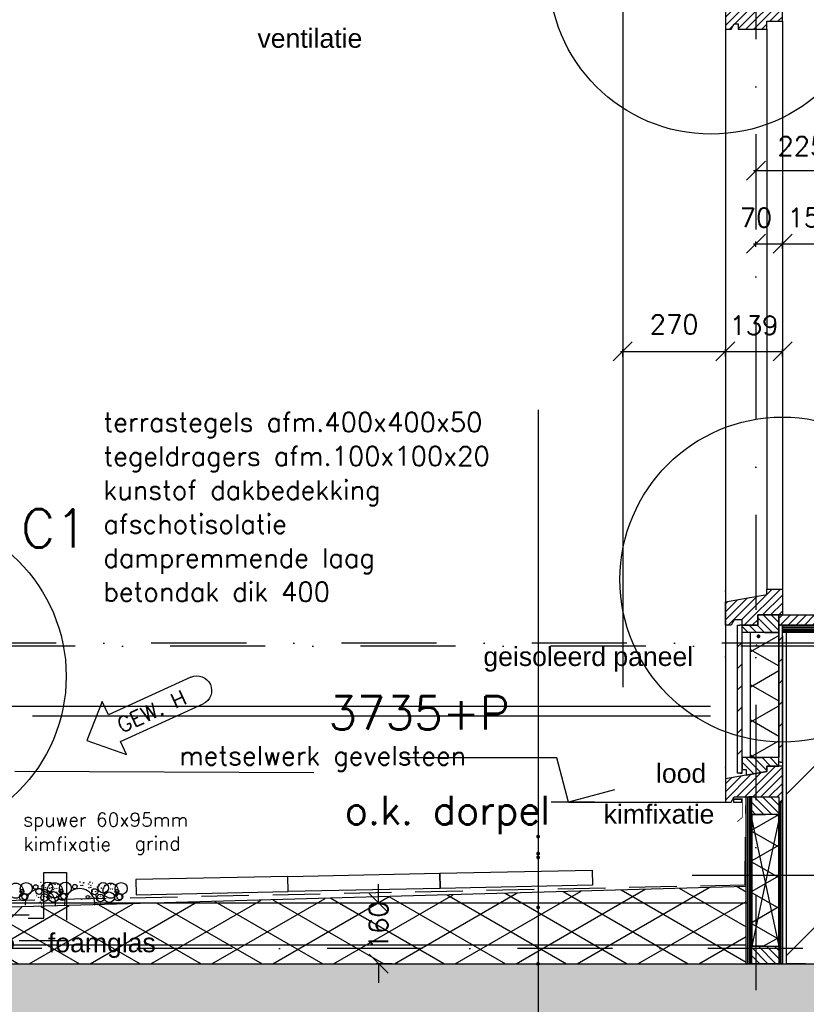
# Model space of a CAD drawing. Extents: x 151406 to 360561, y 44436 to 197234.
# Tile 10 of 57: x 157154 to 159222, y 95649 to 98238. Entities that reach past the tile are written whole.
import ezdxf
from ezdxf.enums import TextEntityAlignment as Align

# ---------------------------------------------------------------- set-up
doc = ezdxf.new("R2010")
doc.units = 0
doc.header["$LTSCALE"] = 20
doc.header["$MEASUREMENT"] = 0
doc.header["$PDSIZE"] = -1
for name, pattern in [('DASHDOT', [25, 12.5, -6.25, 0, -6.25]), ('DD1', [2.66667, 1.66667, -0.5, 0, -0.5]), ('HIDDEN', [9.375, 6.25, -3.125])]:
    doc.linetypes.add(name, pattern=pattern)
doc.layers.get('0').update_dxf_attribs({"linetype": 'CONTINUOUS'})
doc.layers.get('DEFPOINTS').update_dxf_attribs({"linetype": 'CONTINUOUS'})
for name, color, linetype in [('25', 7, 'CONTINUOUS'), ('_DETAILNUMMERS', 4, 'CONTINUOUS'), ('_DETAILNUMMERSTEKST', 4, 'CONTINUOUS'), ('A--01A1_ACEER', 1, 'CONTINUOUS'), ('A--A21--_F-23-', 9, 'CONTINUOUS'), ('A--A22--_F123-', 9, 'CONTINUOUS'), ('A--A23--_F--3-', 9, 'CONTINUOUS'), ('A--A25--_F--3-', 9, 'CONTINUOUS'), ('A--A30--_F--3-', 9, 'CONTINUOUS'), ('A--A35--_F--3-', 9, 'CONTINUOUS'), ('A--A42--_F-23-', 9, 'CONTINUOUS'), ('A--L13DC4_VLOEREN', 4, 'HIDDEN'), ('A--L21--', 3, 'CONTINUOUS'), ('A--L21--_F--3-', 7, 'CONTINUOUS'), ('A--L21--_F-23-', 4, 'CONTINUOUS'), ('A--L21D1_BUITENWAND', 1, 'CONTINUOUS'), ('A--L21DC1_BUITENWAND', 1, 'HIDDEN'), ('A--L22--', 3, 'CONTINUOUS'), ('A--L22--_F--3-', 7, 'CONTINUOUS'), ('A--L22DC4_BINNENWAND', 4, 'HIDDEN'), ('A--L25--_F-23-', 7, 'CONTINUOUS'), ('A--L30--', 7, 'CONTINUOUS'), ('A--L30--_F123-', 7, 'CONTINUOUS'), ('A--L31--', 2, 'CONTINUOUS'), ('A--L31--_F--3-', 7, 'CONTINUOUS'), ('A--L31A1_BUITENKOZIJN', 1, 'CONTINUOUS'), ('A--L35--_F--3-', 7, 'CONTINUOUS'), ('A--L42--', 7, 'CONTINUOUS'), ('A--L42--_F-23-', 7, 'CONTINUOUS'), ('A--M$1A-_F123-', 1, 'CONTINUOUS'), ('A--M01A1_MAATVOERING', 1, 'CONTINUOUS'), ('A--M01B1_HOOGTE_MAATV', 1, 'CONTINUOUS'), ('A--M1$A-_F123-', 1, 'CONTINUOUS'), ('A--T$1A-_F123_20', 1, 'CONTINUOUS'), ('A--T01A-18_TEKST', 1, 'CONTINUOUS'), ('A--T01A-25_TEKST', 2, 'CONTINUOUS'), ('A--T01B2_HOOGTE_MAATV', 2, 'CONTINUOUS'), ('A--T01B3_HOOGTE_MAATV', 3, 'CONTINUOUS'), ('gewijzigdH', 1, 'CONTINUOUS'), ('STRAMIEN', 8, 'DD1'), ('X--LR---_CP', 7, 'CONTINUOUS')]:
    doc.layers.add(name, color=color, linetype=linetype)
doc.styles.add('ALFA-0_18', font='ROMANS.shx')
doc.styles.add('ALFA-0_25', font='ROMANS')
doc.styles.add('EB2', font='ARIAL.TTF')
doc.styles.add('HIEMSTRA', font='romans.shx')
doc.styles.add('HOOGTEXT', font='ROMANS.shx', dxfattribs={"height": 2.5})
doc.dimstyles.new('ALFA-0_25', dxfattribs={"dimscale": 40, "dimtxt": 2.5, "dimasz": 2.5, "dimexe": 0.3, "dimexo": 0.3, "dimgap": 1.25, "dimtad": 1, "dimdec": 0, "dimzin": 0, "dimdsep": 46, "dimtxsty": 'ALFA-0_25', "dimblk1": 'OBLIQUE', "dimblk2": 'OBLIQUE', "dimsah": 1, "dimcen": 0.09, "dimdle": 0.3, "dimclrd": 1, "dimclre": 1, "dimclrt": 2, "dimadec": 0, "dimazin": 0, "dimtfac": 1, "dimtdec": 0, "dimtofl": 0, "dimtmove": 2, "dimatfit": 3, "dimldrblk": 'OBLIQUE', "dimfxl": 0, "dimtvp": 625, "dimtolj": 1, "dimtzin": 0, "dimarcsym": 0})
doc.dimstyles.get("Standard").update_dxf_attribs({"dimscale": 40, "dimtxt": 2.5, "dimasz": 2, "dimexe": 0.3, "dimexo": 0.3, "dimgap": 2, "dimtad": 1, "dimdec": 0, "dimzin": 0, "dimdsep": 46, "dimtxsty": 'HIEMSTRA', "dimblk1": 'OBLIQUE', "dimblk2": 'OBLIQUE', "dimsah": 1, "dimcen": 0.09, "dimdle": 0.3, "dimclrd": 1, "dimclre": 1, "dimclrt": 3, "dimadec": 0, "dimazin": 0, "dimtfac": 1, "dimtdec": 4, "dimtix": 1, "dimtmove": 2, "dimatfit": 3, "dimldrblk": 'OBLIQUE', "dimfxl": 0, "dimtvp": 625, "dimtolj": 1, "dimtzin": 0, "dimarcsym": 0})

# ---------------------------------------------------------------- blocks, each defined once
blk = doc.blocks.new('_OBLIQUE')
at = {"color": 0, "linetype": 'ByBlock'}
blk.add_line((-0.5, -0.5), (0.5, 0.5), dxfattribs=at)
blk = doc.blocks.new('*D116')
at = {"layer": 'A--M$1A-_F123-', "color": 1, "lineweight": -2}
for p, q in [((157064.3, 95884.5), (157024.3, 95884.5)), ((157064.3, 95884.5), (157139.3, 95884.5)), ((157139.3, 95884.5), (157179.3, 95884.5))]:
    blk.add_line(p, q, dxfattribs=at)
at = {"layer": 'DEFPOINTS', "color": 0}
for p in [(157064.3, 95884.5), (157139.3, 95884.5), (157139.3, 95884.5)]:
    blk.add_point(p, dxfattribs=at)
at = {"layer": 'A--M$1A-_F123-', "color": 1, "lineweight": -2, "xscale": 40, "yscale": 40, "zscale": 40}
blk.add_blockref('_OBLIQUE', (157064.3, 95884.5), dxfattribs=at)
at = {"layer": 'A--M$1A-_F123-', "color": 1, "lineweight": -2, "xscale": 40, "yscale": 40, "zscale": 40, "rotation": 180}
blk.add_blockref('_OBLIQUE', (157139.3, 95884.5), dxfattribs=at)
at = {"layer": 'A--M$1A-_F123-', "color": 2, "insert": (157099.8, 95815.9), "char_height": 50, "attachment_point": 5, "style": 'HIEMSTRA'}
blk.add_mtext('\\A1;75', dxfattribs=at)
blk = doc.blocks.new('*U987')
at = {"layer": 'A--A22--_F123-', "linetype": 'Continuous'}
h = blk.add_hatch(dxfattribs=at)
h.set_pattern_fill('ALFALINE', color=256, scale=300, style=0)
h.set_pattern_definition([(45, (-159219.26, -95755.9), (-212.13203, 212.13203), [])])
h.paths.add_polyline_path([(0, 0), (-50, 0), (-50, 872), (0, 872), (50, 872), (50, 0)])
at = {"layer": 'A--L22--_F--3-', "color": 4, "linetype": 'Continuous'}
for points in [[(0, 0), (-50, 0), (-50, 872), (0, 872)], [(0, 0), (50, 0), (50, 872), (0, 872)]]:
    blk.add_lwpolyline(points, dxfattribs=at)
blk = doc.blocks.new('*U979')
at = {"layer": 'A--A21--_F-23-', "linetype": 'Continuous'}
h = blk.add_hatch(dxfattribs=at)
h.set_pattern_fill('ALFAISO', color=256, scale=80, angle=270, style=0)
h.set_pattern_definition([(330, (-40, 7e-15), (40, 69.282), []), (30, (-40, 7e-15), (-40, 69.282), [])])
h.paths.add_polyline_path([(0, 0), (37.5, 0), (37.5, -329), (0, -329), (-37.5, -329), (-37.5, 0)])
at = {"layer": 'A--L21--_F--3-', "color": 3, "linetype": 'Continuous'}
for points in [[(0, 0), (-37.5, 0), (-37.5, -329), (0, -329)], [(0, 0), (37.5, 0), (37.5, -329), (0, -329)]]:
    blk.add_lwpolyline(points, dxfattribs=at)
blk = doc.blocks.new('*U978')
at = {"layer": 'A--A42--_F-23-', "linetype": 'Continuous'}
h = blk.add_hatch(dxfattribs=at)
h.set_pattern_fill('ALFALINE', color=256, scale=40, style=0)
h.set_pattern_definition([(45, (-159154.265, -96285.87), (-28.284271, 28.284271), [])])
h.paths.add_polyline_path([(0, 0), (-5, 0), (-5, 360), (0, 360), (5, 360), (5, 0)])
at = {"layer": 'A--L42--_F-23-', "color": 2, "linetype": 'Continuous'}
for points in [[(0, 0), (-5, 0), (-5, 360), (0, 360)], [(0, 0), (5, 0), (5, 360), (0, 360)]]:
    blk.add_lwpolyline(points, dxfattribs=at)
blk = doc.blocks.new('*U977')
at = {"layer": 'A--A42--_F-23-', "linetype": 'Continuous'}
h = blk.add_hatch(dxfattribs=at)
h.set_pattern_fill('ALFALINE', color=256, scale=40, style=0)
h.set_pattern_definition([(45, (-159047.265, -96256.87), (-28.284271, 28.284271), [])])
h.paths.add_polyline_path([(0, 0), (-6, 0), (-6, 389), (0, 389), (6, 389), (6, 0)])
at = {"layer": 'A--L42--_F-23-', "color": 2, "linetype": 'Continuous'}
for points in [[(0, 0), (-6, 0), (-6, 389), (0, 389)], [(0, 0), (6, 0), (6, 389), (0, 389)]]:
    blk.add_lwpolyline(points, dxfattribs=at)
blk = doc.blocks.new('Q020279-')
at = {"layer": 'A--A25--_F--3-'}
h = blk.add_hatch(dxfattribs=at)
h.set_pattern_fill('ALFALINE', color=256, scale=15, style=0, pattern_type=2)
h.set_pattern_definition([(45, (0, 0), (-10.6066, 10.6066), [])])
h.paths.add_polyline_path([(0, 0), (0, 71), (46, 71), (46, 0)])
at = {"layer": 'A--L25--_F-23-', "color": 2, "linetype": 'Continuous'}
blk.add_lwpolyline([(0, 0), (0, 71), (46, 71), (46, 0)], close=True, dxfattribs=at)
at = {"layer": 'X--LR---_CP'}
for p in [(0, 0), (0, 0), (46, 0)]:
    blk.add_point(p, dxfattribs=at)
blk = doc.blocks.new('KOZIJN_V0_1')
at = {"layer": 'A--A35--_F--3-'}
h = blk.add_hatch(dxfattribs=at)
h.set_pattern_fill('ALFALINE', color=256, scale=15, angle=90, style=0, pattern_type=2)
h.set_pattern_definition([(135, (470.146, -813.249), (-10.6066, -10.6066), [])])
h.paths.add_polyline_path([(-106, 117.2), (-106, 86.2), (-96, 86.2), (-96, 71.1), (-41, 81), (-41, 95), (-10, 95), (-10, 117.2), (-106, 117.2), (-106, 86.5)])
h = blk.add_hatch(dxfattribs=at)
h.set_pattern_fill('ALFALINE', color=256, scale=15, style=0, pattern_type=2)
h.set_pattern_definition([(45, (470.146, -813.249), (-10.6066, 10.6066), [])])
h.paths.add_polyline_path([(-41, 95), (-41, 81), (-150, 61.5), (-150, 0), (-135, 0), (-127, 14), (-10, 14), (-10, 0), (0, 0), (0, 30), (0, 95)])
at = {"layer": 'A--L31--_F--3-', "color": 2, "linetype": 'Continuous', "elevation": 0}
for points in [[(-106, 117.2), (-106, 86.2), (-96, 86.2), (-96, 71.1), (-41, 81), (-41, 95), (-10, 95), (-10, 117.2), (-106, 117.2), (-106, 86.5)], [(-41, 95), (-41, 81), (-150, 61.5), (-150, 0), (-135, 0), (-127, 14), (-10, 14), (-10, 0), (-10, 0), (0, 0), (0, 30), (0, 95)]]:
    blk.add_lwpolyline(points, close=True, dxfattribs=at)
at = {"layer": 'X--LR---_CP'}
blk.add_point((0, 0), dxfattribs=at)
at = {"layer": '25', "rotation": 270}
blk.add_blockref('Q020279-', (-81, 14, 0), dxfattribs=at)
blk = doc.blocks.new('*U943')
at = {"layer": 'A--A30--_F--3-', "linetype": 'Continuous'}
h = blk.add_hatch(dxfattribs=at)
h.set_pattern_fill('ALFALINE', color=256, scale=4, angle=405, style=0)
h.set_pattern_definition([(90, (0, 0), (-4, 1e-15), [])])
h.paths.add_polyline_path([(0, 0), (5, 0), (5, -424.8), (0, -424.8), (-5, -424.8), (-5, 0)])
at = {"layer": 'A--L30--_F123-', "color": 1, "linetype": 'Continuous'}
for points in [[(0, 0), (-5, 0), (-5, -424.8), (0, -424.8)], [(0, 0), (5, 0), (5, -424.8), (0, -424.8)]]:
    blk.add_lwpolyline(points, dxfattribs=at)
blk = doc.blocks.new('*U942')
at = {"layer": 'A--A30--_F--3-', "linetype": 'Continuous'}
h = blk.add_hatch(dxfattribs=at)
h.set_pattern_fill('ALFALINE', color=256, scale=4, angle=225, style=0)
h.set_pattern_definition([(270, (0, 0), (4, -9e-16), [])])
h.paths.add_polyline_path([(0, 0), (-7.5, 0), (-7.5, 438.8), (0, 438.8), (7.5, 438.8), (7.5, 0)])
at = {"layer": 'A--L30--_F123-', "color": 1, "linetype": 'Continuous'}
for points in [[(0, 0), (-7.5, 0), (-7.5, 438.8), (0, 438.8)], [(0, 0), (7.5, 0), (7.5, 438.8), (0, 438.8)]]:
    blk.add_lwpolyline(points, dxfattribs=at)
blk = doc.blocks.new('*U941')
at = {"layer": 'A--A21--_F-23-', "linetype": 'Continuous'}
h = blk.add_hatch(dxfattribs=at)
h.set_pattern_fill('ALFAISO', color=256, scale=70, angle=90, style=0)
h.set_pattern_definition([(150, (35, -2e-15), (-35, -60.622), []), (210, (35, -2e-15), (35, -60.622), [])])
h.paths.add_polyline_path([(0, 0), (-35, 0), (-35, 346.8), (0, 346.8), (35, 346.8), (35, 0)])
at = {"layer": 'A--L21--_F--3-', "color": 3, "linetype": 'Continuous'}
for points in [[(0, 0), (-35, 0), (-35, 346.8), (0, 346.8)], [(0, 0), (35, 0), (35, 346.8), (0, 346.8)]]:
    blk.add_lwpolyline(points, dxfattribs=at)
blk = doc.blocks.new('KOZIJN_VO')
at = {"layer": 'A--A35--_F--3-'}
h = blk.add_hatch(dxfattribs=at)
h.set_pattern_fill('ALFALINE', color=256, scale=15, style=0, pattern_type=2)
h.set_pattern_definition([(45, (480.146, -1305.231), (-10.6066, 10.6066), [])])
h.paths.add_polyline_path([(-140, 34.5), (-31, 54), (-31, 68), (10, 68), (10, 0), (0, 0), (-54.9, 0), (-54.9, -27), (-96, -27), (-96, -13), (-117, -13), (-125, -27), (-140, -27)])
h = blk.add_hatch(dxfattribs=at)
h.set_pattern_fill('ALFALINE', color=256, scale=15, angle=90, style=0)
h.set_pattern_definition([(135, (-158879.265, -100162.915), (-10.6066017, -10.6066017), [])])
h.paths.add_polyline_path([(-96, -27), (-54.9, -27), (-54.9, 0), (0, 0), (0, -46), (-54.9, -46), (-96, -46)])
at = {"layer": 'A--L31--_F--3-', "color": 2, "linetype": 'Continuous'}
for points in [[(-140, 34.5), (-31, 54), (-31, 68), (10, 68), (10, 0), (0, 0), (0, 0), (-54.9, 0), (-54.9, -27), (-96, -27), (-96, -13), (-117, -13), (-125, -27), (-140, -27)], [(-96, -27), (-54.9, -27), (-54.9, 0), (0, 0), (0, -46), (-54.9, -46), (-96, -46), (-96, -27)]]:
    blk.add_lwpolyline(points, close=True, dxfattribs=at)
at = {"layer": 'X--LR---_CP'}
blk.add_point((0, 0), dxfattribs=at)
blk = doc.blocks.new('*U940')
at = {"layer": 'A--A30--_F--3-', "linetype": 'Continuous'}
h = blk.add_hatch(dxfattribs=at)
h.set_pattern_fill('ALFALINE', color=256, scale=4, angle=315, style=0)
h.set_pattern_definition([(0, (0, 0), (1e-15, 4), [])])
h.paths.add_polyline_path([(0, 0), (0, -9), (-138, -9), (-138, 0), (-138, 9), (0, 9)])
at = {"layer": 'A--L30--_F123-', "color": 1, "linetype": 'Continuous'}
for points in [[(0, 0), (0, 9), (-138, 9), (-138, 0)], [(0, 0), (0, -9), (-138, -9), (-138, 0)]]:
    blk.add_lwpolyline(points, dxfattribs=at)
blk = doc.blocks.new('KOZIJN_VP')
at = {"layer": 'A--A35--_F--3-'}
h = blk.add_hatch(dxfattribs=at)
h.set_pattern_fill('ALFALINE', color=256, scale=15, angle=90, style=0, pattern_type=2)
h.set_pattern_definition([(135, (447.376, -368.997), (-10.6066, -10.6066), [])])
h.paths.add_polyline_path([(-91, 53.4), (-20, 53.4), (-20, 0), (-71, 0), (-71, -14), (-91, -17.6)])
h = blk.add_hatch(dxfattribs=at)
h.set_pattern_fill('ALFALINE', color=256, scale=15, style=0, pattern_type=2)
h.set_pattern_definition([(45, (447.39, -368.997), (-10.6066, 10.6066), [])])
h.paths.add_polyline_path([(-102, -95), (-26, -95), (-26, -74), (15, -74), (15, -10), (5, -10), (5, 0), (-71, 0), (-71, -14), (-135, -25.4), (-135, -95), (-120, -95), (-112, -81), (-102, -81)])
at = {"layer": 'A--L31--_F--3-', "color": 2, "linetype": 'Continuous'}
for points in [[(-91, 53.4), (-20, 53.4), (-20, 0), (-71, 0), (-71, -14), (-91, -17.6), (-91, 53.4)], [(-102, -95), (-26, -95), (-26, -74), (15, -74), (15, -10), (5, -10), (5, 0), (-71, 0), (-71, -14), (-135, -25.4), (-135, -95), (-120, -95), (-112, -81), (-102, -81)]]:
    blk.add_lwpolyline(points, close=True, dxfattribs=at)
at = {"layer": 'X--LR---_CP', "color": 1}
blk.add_point((0, 0), dxfattribs=at)
blk = doc.blocks.new('*D462')
at = {"layer": 'A--M$1A-_F123-', "color": 1, "lineweight": -2}
blk.add_arc((166881.6, 95796.5), 293.9, 0, 82, dxfattribs=at)
at = {"layer": 'DEFPOINTS', "color": 0}
for p in [(166987.4, 96549.3), (167051.6, 96036.3), (151785.3, 95796.5), (185738.9, 95796.5), (166866.2, 95686.9)]:
    blk.add_point(p, dxfattribs=at)
at = {"layer": 'A--M$1A-_F123-', "color": 1, "lineweight": -2, "xscale": 40, "yscale": 40, "zscale": 40}
for p, rotation in [((166922.5, 96087.6), 172.0000039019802), ((167175.6, 95796.5), 270)]:
    blk.add_blockref('_OBLIQUE', p, dxfattribs=dict(at, rotation=rotation))
at = {"layer": 'A--M$1A-_F123-', "color": 2, "insert": (167174.2, 96045), "char_height": 50, "attachment_point": 5, "rotation": 310.3345, "style": 'HIEMSTRA'}
blk.add_mtext('\\A1;82.00°', dxfattribs=at)
blk = doc.blocks.new('*D469')
at = {"color": 1, "linetype": 'ByBlock'}
for p, q in [((159003.3, 97365.9), (159159.3, 97365.9)), ((159009.3, 97352.5), (159009.3, 97371.9)), ((159159.3, 97352.5), (159159.3, 97371.9))]:
    blk.add_line(p, q, dxfattribs=at)
at = {"layer": 'DEFPOINTS', "color": 0, "linetype": 'ByBlock'}
for p in [(159159.3, 97365.9), (159009.3, 97346.5, 0), (159159.3, 97346.5, 0)]:
    blk.add_point(p, dxfattribs=at)
at = {"color": 1, "linetype": 'ByBlock', "xscale": 50, "yscale": 50, "zscale": 50, "rotation": 180}
blk.add_blockref('_OBLIQUE', (159009.3, 97365.9), dxfattribs=at)
at = {"color": 1, "linetype": 'ByBlock', "xscale": 50, "yscale": 50, "zscale": 50}
blk.add_blockref('_OBLIQUE', (159159.3, 97365.9), dxfattribs=at)
at = {"color": 2, "linetype": 'ByBlock', "insert": (159084.3, 97434.4), "char_height": 50, "attachment_point": 5, "style": 'ALFA-0_25'}
blk.add_mtext('\\A1;139', dxfattribs=at)
blk = doc.blocks.new('HOOGTEP')
at = {"layer": 'A--M01A1_MAATVOERING'}
for p, q in [((0, 0), (0.624, 2.33)), ((0.624, 2.33), (8.794, 2.33)), ((-2.415, 0.647), (0, 0))]:
    blk.add_line(p, q, dxfattribs=at)
at = {"layer": 'A--M01B1_HOOGTE_MAATV'}
blk.add_line((-1.379, 0), (0.911, 0), dxfattribs=at)
at = {"layer": 'A--T01B2_HOOGTE_MAATV', "style": 'HOOGTEXT', "flags": 4}
blk.add_attdef('TEKST', (1.84, -0.671), '', height=1.5, dxfattribs=at)
at = {"layer": 'A--T01B3_HOOGTE_MAATV', "style": 'HOOGTEXT', "flags": 4}
blk.add_attdef('HOOGTE', (1.673, 3.819), '', height=1.75, dxfattribs=at)
blk = doc.blocks.new('*D481')
at = {"layer": 'A--M$1A-_F123-', "color": 1, "lineweight": -2}
for p, q in [((158097.3, 95915.4), (158097.3, 95965.4)), ((158133, 95915.4), (158091.3, 95915.4)), ((158133, 95755.9), (158091.3, 95755.9)), ((158097.3, 95755.9), (158097.3, 95705.9))]:
    blk.add_line(p, q, dxfattribs=at)
at = {"layer": 'DEFPOINTS', "color": 0}
for p in [(158097.3, 95915.4), (158139, 95915.4, 0), (158139, 95755.9)]:
    blk.add_point(p, dxfattribs=at)
at = {"layer": 'A--M$1A-_F123-', "color": 1, "lineweight": -2, "xscale": 50, "yscale": 50, "zscale": 50}
for p, rotation in [((158097.3, 95915.4), 270), ((158097.3, 95755.9), 90)]:
    blk.add_blockref('_OBLIQUE', p, dxfattribs=dict(at, rotation=rotation))
at = {"layer": 'A--M$1A-_F123-', "color": 2, "insert": (158097.3, 95856.1), "char_height": 50, "attachment_point": 5, "rotation": 90, "style": 'ALFA-0_25'}
blk.add_mtext('\\A1;160', dxfattribs=at)
blk = doc.blocks.new('*D652')
at = {"layer": 'A--M1$A-_F123-', "color": 1, "lineweight": -2}
for p, q in [((159153.3, 97649), (159320.3, 97649)), ((159159.3, 97640.6), (159159.3, 97655)), ((159314.3, 97635.6), (159314.3, 97655))]:
    blk.add_line(p, q, dxfattribs=at)
at = {"layer": 'DEFPOINTS', "color": 0}
for p in [(159314.3, 97649), (159159.3, 97634.6, 0), (159314.3, 97629.6, 0)]:
    blk.add_point(p, dxfattribs=at)
at = {"layer": 'A--M1$A-_F123-', "color": 1, "lineweight": -2, "xscale": 50, "yscale": 50, "zscale": 50, "rotation": 180}
blk.add_blockref('_OBLIQUE', (159159.3, 97649), dxfattribs=at)
at = {"layer": 'A--M1$A-_F123-', "color": 1, "lineweight": -2, "xscale": 50, "yscale": 50, "zscale": 50}
blk.add_blockref('_OBLIQUE', (159314.3, 97649), dxfattribs=at)
at = {"layer": 'A--M1$A-_F123-', "color": 2, "insert": (159236.8, 97717.5), "char_height": 50, "attachment_point": 5, "style": 'ALFA-0_25'}
blk.add_mtext('\\A1;155', dxfattribs=at)
blk = doc.blocks.new('*D653')
at = {"layer": 'A--M1$A-_F123-', "color": 1, "lineweight": -2}
for p, q in [((159083.3, 97649), (159165.3, 97649)), ((159089.3, 97640.6), (159089.3, 97655)), ((159159.3, 97635.6), (159159.3, 97655))]:
    blk.add_line(p, q, dxfattribs=at)
at = {"layer": 'DEFPOINTS', "color": 0}
for p in [(159159.3, 97649), (159089.3, 97634.6, 0), (159159.3, 97629.6, 0)]:
    blk.add_point(p, dxfattribs=at)
at = {"layer": 'A--M1$A-_F123-', "color": 1, "lineweight": -2, "xscale": 50, "yscale": 50, "zscale": 50, "rotation": 180}
blk.add_blockref('_OBLIQUE', (159089.3, 97649), dxfattribs=at)
at = {"layer": 'A--M1$A-_F123-', "color": 1, "lineweight": -2, "xscale": 50, "yscale": 50, "zscale": 50}
blk.add_blockref('_OBLIQUE', (159159.3, 97649), dxfattribs=at)
at = {"layer": 'A--M1$A-_F123-', "color": 2, "insert": (159089.3, 97717.5), "char_height": 50, "attachment_point": 5, "style": 'ALFA-0_25'}
blk.add_mtext('\\A1;70', dxfattribs=at)
blk = doc.blocks.new('*D654')
at = {"layer": 'A--M$1A-_F123-', "color": 1, "lineweight": -2}
for p, q in [((159089.3, 97890.2), (159089.3, 97835.2)), ((159314.3, 97890.2), (159314.3, 97835.2)), ((159083.3, 97841.2), (159320.3, 97841.2))]:
    blk.add_line(p, q, dxfattribs=at)
at = {"layer": 'DEFPOINTS', "color": 0}
for p in [(159089.3, 97896.2), (159314.3, 97896.2), (159314.3, 97841.2)]:
    blk.add_point(p, dxfattribs=at)
at = {"layer": 'A--M$1A-_F123-', "color": 1, "lineweight": -2, "xscale": 50, "yscale": 50, "zscale": 50, "rotation": 180}
blk.add_blockref('_OBLIQUE', (159089.3, 97841.2), dxfattribs=at)
at = {"layer": 'A--M$1A-_F123-', "color": 1, "lineweight": -2, "xscale": 50, "yscale": 50, "zscale": 50}
blk.add_blockref('_OBLIQUE', (159314.3, 97841.2), dxfattribs=at)
at = {"layer": 'A--M$1A-_F123-', "color": 2, "insert": (159210.2, 97905.6), "char_height": 50, "attachment_point": 5, "style": 'ALFA-0_25'}
blk.add_mtext('\\A1;225', dxfattribs=at)
blk = doc.blocks.new('gewh')
at = {"layer": 'gewijzigdH', "linetype": 'Continuous'}
for p, q in [((79.4, 76.8), (0, 0)), ((79.4, 38.4), (79.4, 76.8)), ((317.9, 38.4), (79.4, 38.4)), ((317.9, 38.4), (79.4, 38.4)), ((0, 0), (79.4, -76.8)), ((79.4, -76.8), (79.4, -38.4)), ((79.4, -38.4), (317.9, -38.4)), ((79.4, -38.4), (317.9, -38.4))]:
    blk.add_line(p, q, dxfattribs=at)
at = {"layer": 'gewijzigdH', "linetype": 'Continuous', "extrusion": (0, 0, -1)}
blk.add_ellipse((317.9, 0), major_axis=(27.2, 27.2), ratio=1, start_param=-0.785398, end_param=2.356194, dxfattribs=at)
at = {"layer": 'gewijzigdH', "color": 2, "insert": (90.8, 19.5), "char_height": 40, "width": 276.454, "attachment_point": 1, "style": 'ALFA-0_18'}
blk.add_mtext('GEW. H', dxfattribs=at)
blk = doc.blocks.new('*D710')
at = {"layer": 'A--M1$A-_F123-', "color": 1, "lineweight": -2}
for p, q in [((158733.3, 97365.9), (159015.3, 97365.9)), ((158739.3, 97352.5), (158739.3, 97371.9)), ((159009.3, 97352.5), (159009.3, 97371.9))]:
    blk.add_line(p, q, dxfattribs=at)
at = {"layer": 'DEFPOINTS', "color": 0}
for p in [(159009.3, 97365.9), (158739.3, 97346.5), (159009.3, 97346.5, 0)]:
    blk.add_point(p, dxfattribs=at)
at = {"layer": 'A--M1$A-_F123-', "color": 1, "lineweight": -2, "xscale": 50, "yscale": 50, "zscale": 50, "rotation": 180}
blk.add_blockref('_OBLIQUE', (158739.3, 97365.9), dxfattribs=at)
at = {"layer": 'A--M1$A-_F123-', "color": 1, "lineweight": -2, "xscale": 50, "yscale": 50, "zscale": 50}
blk.add_blockref('_OBLIQUE', (159009.3, 97365.9), dxfattribs=at)
at = {"layer": 'A--M1$A-_F123-', "color": 2, "insert": (158874.3, 97436.7), "char_height": 50, "attachment_point": 5, "style": 'ALFA-0_25'}
blk.add_mtext('\\A1;270', dxfattribs=at)

msp = doc.modelspace()

# ---------------------------------------------------------------- hatches: boundary and pattern name
at = {"layer": 'A--A21--_F-23-'}
h = msp.add_hatch(dxfattribs=at)
h.set_pattern_fill('ALFAISO', color=256, scale=80, angle=270, style=0, pattern_type=2)
h.set_pattern_definition([(330, (22684.95, 1e-11), (40, 69.282032), []), (30, (22684.95, 1e-11), (-40, 69.282032), [])])
h.paths.add_polyline_path([(157064.242, 95755.898), (159063.265, 95755.898), (159063.265, 95959.336), (157064.242, 95902.638)])
at = {"layer": 'A--A23--_F--3-'}
h = msp.add_hatch(dxfattribs=at)
h.set_pattern_fill('ALFABET', color=256, scale=20, angle=1, style=0, pattern_type=2)
h.set_pattern_definition([(134, (239501.89, 1e-11), (86.32078, 83.359), []), (129, (239501.89, 1e-11), (-143.64922, -10.04493), [15, -165]), (184, (239501.9, 1e-11), (30.37155, 149.9312), [12, -132]), (78.5486, (239489.92, -0.84), (-113.27778, 139.88618), [12.74804, -140.22842]), (132.8158, (239502.59, 40), (-213.99344, -29.37358), [22.5, -247.5]), (82.3644, (239484.76, 37.55), (-183.50393, 198.05632), [19.12206, -210.3426]), (187.8158, (239502.6, 40), (-183.50378, 198.05647), [18, -198]), (158, (239482.42, 30.34), (-120.76856, -78.42802), [15, -165]), (213, (239482.42, 30.34), (-46.12453, 145.8572), [12, -132]), (107.5486, (239472.36, 23.81), (-166.89315, 67.42906), [12.74804, -140.22842]), (141.5, (239501.893, 1e-11), (-1.26964, 66.611074), [0, -130.4, 0, -134, 0, -132.5]), (171.5, (239501.89, 1e-11), (-51.229207, 79.788568), [0, -76.4, 0, -127.4, 0, -50.5]), (211.5, (239546.486, -0.78), (-106.826954, -2.64699), [0, -50, 0, -156, 0, -207]), (221.5, (239566.48, -1.13), (-116.270055, 22.05355), [0, -65, 0, -103.6, 0, -147]), (221.5, (239566.48, -1.13), (-116.270055, 22.05355), [0, -65, 0, -103.6, 0, -147])])
h.paths.add_polyline_path([(166779.265, 95505.898), (156964.212, 95505.898), (156964.265, 95755.898), (166779.265, 95755.898)])
at = {"layer": 'A--A35--_F--3-'}
h = msp.add_hatch(dxfattribs=at)
h.set_pattern_fill('ALFALINE', color=256, scale=15, style=0)
h.set_pattern_definition([(45, (6570, 3375), (-10.6066017, 10.6066017), [])])
h.paths.add_polyline_path([(159200.483, 96672.898), (159149.265, 96672.898), (159149.265, 96645.898), (159200.483, 96645.898)])
h.paths.add_polyline_path([(159417.265, 96672.898), (159200.483, 96672.898), (159200.483, 96645.898), (159417.265, 96645.898)])

# ---------------------------------------------------------------- linework, layer by layer
for points in [[(157858.927, 95985.586), (158258.839, 95994.01), (158259.681, 95954.018), (157859.77, 95945.595)], [(158258.839, 95994.01), (158658.75, 96002.433), (158659.592, 95962.441), (158259.681, 95954.018)], [(157858.927, 95985.586), (157459.016, 95977.163), (157459.858, 95937.172), (157859.77, 95945.595)]]:
    msp.add_lwpolyline(points, close=True)
for centre, radius in [((157143.346, 95948.039), 19.79), ((157171.137, 95953.682), 15.832), ((157159.959, 95961.754), 0.331), ((157196.085, 95957.572), 5.937), ((157201.033, 95961.184), 0.331), ((157209.715, 95969.85), 0.331), ((157212.064, 95961.047), 0.331), ((157226.835, 95956.724), 13.845), ((157216.296, 95962.236), 0.331), ((157216.762, 95961.047), 0.331), ((157219.111, 95967.502), 0.331), ((157219.393, 95968.006), 0.331), ((157246.244, 95948.982), 19.79), ((157231.578, 95963.164), 0.331), ((157232.322, 95964.748), 0.331), ((157232.617, 95964.568), 0.331), ((157235.553, 95969.263), 0.331), ((157235.844, 95969.752), 0.331), ((157243.186, 95966.916), 0.331), ((157246.709, 95964.954), 0.331), ((157246.846, 95964.925), 0.331), ((157254.729, 95965.018), 0.331), ((157254.897, 95964.971), 0.331), ((157255.067, 95964.925), 0.331), ((157274.035, 95954.625), 15.832), ((157298.983, 95958.516), 5.937), ((157303.931, 95962.127), 0.331), ((157312.613, 95970.793), 0.331), ((157314.962, 95961.99), 0.331), ((157319.66, 95961.99), 0.331), ((157322.009, 95968.446), 0.331), ((157322.291, 95968.95), 0.331), ((157335.22, 95965.691), 0.331), ((157335.515, 95965.512), 0.331), ((157338.451, 95970.206), 0.331), ((157338.742, 95970.695), 0.331), ((157341.306, 95961.88), 0.331), ((157346.084, 95967.859), 0.331), ((157373.571, 95955.781), 13.845), ((157363.033, 95961.293), 0.331), ((157392.98, 95948.039), 19.79), ((157378.315, 95962.221), 0.331), ((157393.445, 95964.011), 0.331), ((157393.582, 95963.981), 0.331), ((157401.465, 95964.074), 0.331), ((157401.634, 95964.028), 0.331), ((157401.803, 95963.981), 0.331), ((157420.771, 95953.682), 15.832), ((157409.593, 95961.754), 0.331), ((157163.372, 95931.149), 9.895), ((157159.863, 95945.954), 5.321), ((157159.863, 95945.954), 0.331), ((157159.863, 95945.954), 0.331), ((157167.545, 95932.28), 7.911), ((157160.253, 95935.68), 0.331), ((157160.253, 95935.68), 0.331), ((157160.253, 95935.68), 0.331), ((157160.253, 95935.68), 0.331), ((157162.492, 95943.363), 0.331), ((157162.492, 95943.363), 0.331), ((157162.492, 95943.363), 0.331), ((157162.492, 95943.363), 0.331), ((157172.004, 95936.316), 0.331), ((157194.569, 95958.128), 0.331), ((157204.568, 95946.211), 7.916), ((157198.396, 95935.37), 0.331), ((157206.915, 95938.516), 0.331), ((157207.041, 95938.541), 0.331), ((157219.216, 95929.755), 9.895), ((157211.29, 95958.454), 0.331), ((157211.29, 95958.454), 0.331), ((157214.128, 95938.292), 0.331), ((157218.84, 95939.974), 0.331), ((157219.232, 95938.175), 0.331), ((157221.581, 95955.781), 0.331), ((157221.904, 95956.039), 0.331), ((157225.008, 95943.332), 0.331), ((157225.008, 95943.332), 0.331), ((157229.834, 95930.639), 3.958), ((157227.098, 95954.32), 0.331), ((157227.917, 95934.641), 0.331), ((157242.592, 95931.733), 13.845), ((157232.899, 95954.793), 0.331), ((157233.204, 95954.591), 0.331), ((157237.902, 95955.765), 0.331), ((157241.41, 95944.861), 0.331), ((157242.012, 95945.789), 0.331), ((157242.599, 95950.483), 0.331), ((157246.259, 95953.187), 0.331), ((157250.82, 95944.615), 0.331), ((157251.544, 95953.187), 0.331), ((157266.27, 95932.092), 9.895), ((157262.761, 95946.897), 5.321), ((157262.761, 95946.897), 0.331), ((157262.761, 95946.897), 0.331), ((157270.443, 95933.223), 7.911), ((157263.151, 95936.624), 0.331), ((157263.151, 95936.624), 0.331), ((157263.151, 95936.624), 0.331), ((157263.151, 95936.624), 0.331), ((157265.39, 95944.307), 0.331), ((157265.39, 95944.307), 0.331), ((157265.39, 95944.307), 0.331), ((157265.39, 95944.307), 0.331), ((157274.902, 95937.259), 0.331), ((157332.732, 95931.582), 3.958), ((157335.797, 95955.737), 0.331), ((157336.102, 95955.535), 0.331), ((157340.8, 95956.709), 0.331), ((157341.306, 95957.185), 0.331), ((157351.304, 95945.268), 7.916), ((157344.308, 95945.804), 0.331), ((157344.91, 95946.732), 0.331), ((157345.133, 95934.426), 0.331), ((157345.497, 95951.427), 0.331), ((157353.652, 95937.573), 0.331), ((157353.718, 95945.558), 0.331), ((157353.777, 95937.597), 0.331), ((157354.305, 95934.408), 0.331), ((157365.953, 95928.812), 9.895), ((157358.026, 95957.51), 0.331), ((157358.026, 95957.51), 0.331), ((157360.864, 95937.348), 0.331), ((157365.576, 95939.03), 0.331), ((157365.969, 95937.232), 0.331), ((157368.318, 95954.837), 0.331), ((157368.641, 95955.095), 0.331), ((157371.744, 95942.388), 0.331), ((157371.744, 95942.388), 0.331), ((157373.834, 95953.377), 0.331), ((157389.328, 95930.789), 13.845), ((157392.995, 95952.244), 0.331), ((157398.28, 95952.244), 0.331), ((157413.006, 95931.149), 9.895), ((157409.497, 95945.954), 5.321), ((157409.497, 95945.954), 0.331), ((157409.497, 95945.954), 0.331), ((157417.179, 95932.28), 7.911), ((157409.887, 95935.68), 0.331), ((157409.887, 95935.68), 0.331), ((157409.887, 95935.68), 0.331), ((157409.887, 95935.68), 0.331), ((157412.126, 95943.363), 0.331), ((157412.126, 95943.363), 0.331), ((157412.126, 95943.363), 0.331), ((157412.126, 95943.363), 0.331), ((157421.638, 95936.316), 0.331), ((157154.739, 95926.643), 0.331), ((157203.392, 95910.934), 0.331), ((157203.965, 95930.546), 0.331), ((157208.09, 95918.563), 0.331), ((157208.321, 95918.657), 0.331), ((157211.29, 95925.643), 0.331), ((157211.613, 95912.694), 0.331), ((157212.186, 95931.72), 0.331), ((157213.701, 95924.7), 0.331), ((157219.247, 95915.628), 0.331), ((157219.697, 95933.468), 0.331), ((157224.291, 95931.196), 0.331), ((157229.395, 95931.079), 0.331), ((157229.859, 95926.372), 0.331), ((157232.753, 95915.628), 0.331), ((157233.701, 95930.125), 0.331), ((157238.08, 95927.546), 0.331), ((157238.474, 95930.776), 0.331), ((157248.483, 95916.422), 0.331), ((157248.483, 95916.422), 0.331), ((157248.483, 95916.422), 0.331), ((157248.483, 95916.422), 0.331), ((157251.407, 95933.465), 0.331), ((157257.637, 95927.587), 0.331), ((157271.679, 95910.807), 0.331), ((157316.599, 95925.643), 0.331), ((157336.599, 95931.068), 0.331), ((157341.372, 95931.72), 0.331), ((157350.701, 95929.602), 0.331), ((157351.381, 95917.366), 0.331), ((157351.381, 95917.366), 0.331), ((157351.381, 95917.366), 0.331), ((157351.381, 95917.366), 0.331), ((157354.826, 95917.619), 0.331), ((157355.058, 95917.713), 0.331), ((157358.026, 95924.7), 0.331), ((157358.35, 95911.751), 0.331), ((157358.922, 95930.776), 0.331), ((157365.983, 95914.685), 0.331), ((157366.433, 95932.524), 0.331), ((157371.027, 95930.252), 0.331), ((157374.654, 95933.698), 0.331), ((157376.132, 95930.136), 0.331), ((157376.596, 95925.428), 0.331), ((157379.489, 95914.685), 0.331), ((157384.817, 95926.602), 0.331), ((157404.374, 95926.643), 0.331)]:
    msp.add_circle(centre, radius)
for centre, start, end in [((157208.632, 95912.812), 356.229557, 183.77045), ((157311.53, 95913.756), 354.873586, 185.12642)]:
    msp.add_arc(centre, 39.986, start, end)
at = {"layer": '_DETAILNUMMERS'}
for centre in [(158971.837, 98364.366), (159159.265, 96765.953), (156848.922, 96511.93)]:
    msp.add_circle(centre, 427.262, dxfattribs=at)
at = {"layer": 'A--01A1_ACEER'}
for p, q in [((158739.265, 98307.898), (158739.265, 96483.161)), ((159078.265, 96134.648), (159149.265, 95801.898)), ((159149.265, 96134.648, -0.001), (159078.265, 95801.898))]:
    msp.add_line(p, q, dxfattribs=at)
at = {"layer": 'A--L13DC4_VLOEREN'}
msp.add_lwpolyline([(157068.783, 96172.202), (157069.221, 95921.691), (159061.265, 95963.648), (159063.265, 96194.648)], dxfattribs=at)
at = {"layer": 'A--L21--'}
for p, q in [((157066.622, 95916.435, 0), (159065.645, 95916.434, 0)), ((157064.242, 95805.8), (159063.265, 95805.799))]:
    msp.add_line(p, q, dxfattribs=at)
msp.add_lwpolyline([(157064.242, 95755.898), (159063.265, 95755.898), (159063.265, 95959.336), (157064.242, 95902.638)], close=True, dxfattribs=at)
at = {"layer": 'A--L21--_F-23-', "linetype": 'Continuous'}
for points in [[(166778.799, 95505.898), (156963.747, 95505.898), (156963.799, 95755.898), (166778.799, 95755.898)], [(166779.265, 95505.898), (156964.212, 95505.898), (156964.265, 95755.898), (166779.265, 95755.898)]]:
    msp.add_lwpolyline(points, close=True, dxfattribs=at)
at = {"layer": 'A--L21D1_BUITENWAND'}
for p, q in [((156819.112, 96432.898), (158969.993, 96432.898)), ((157187.95, 96407.898), (158969.993, 96407.898))]:
    msp.add_line(p, q, dxfattribs=at)
at = {"layer": 'A--L21DC1_BUITENWAND'}
msp.add_lwpolyline([(156613.615, 95815.899), (156613.615, 95875.899), (157217.218, 95875.899), (157217.218, 95995.916), (157277.218, 95995.899), (157277.218, 95815.899)], close=True, dxfattribs=at)
at = {"layer": 'A--L22DC4_BINNENWAND', "linetype": 'DD1', "const_width": 2}
msp.add_lwpolyline([(159030.274, 96189.648), (159053.711, 96189.648), (159053.711, 96141.029), (159040.304, 96129.346)], dxfattribs=at)
at = {"layer": 'A--L31--'}
msp.add_line((159159.265, 96617.897, -0.001), (159159.265, 96180.648, -0.001), dxfattribs=at)
msp.add_lwpolyline([(159030.209, 96180.648), (159052.133, 96180.648), (159052.133, 96187.648), (159030.209, 96187.648)], close=True, dxfattribs=at)
at = {"layer": 'A--L31--_F--3-', "color": 2, "linetype": 'Continuous'}
msp.add_lwpolyline([(159149.265, 96672.898), (159417.265, 96672.898), (159417.265, 96645.898), (159149.265, 96645.898)], close=True, dxfattribs=at)
at = {"layer": 'A--L31A1_BUITENKOZIJN'}
for p, q in [((159009.265, 98212.912), (159009.265, 96182.222, -0.001)), ((159118.265, 98212.912), (159118.265, 96740.898)), ((159159.265, 98233.912), (159159.265, 96672.898, -0.001))]:
    msp.add_line(p, q, dxfattribs=at)
at = {"layer": 'A--L35--_F--3-', "color": 3, "linetype": 'Continuous'}
msp.add_line((159159.265, 96548.43, -0.001), (159159.265, 96524.43, -0.001), dxfattribs=at)
at = {"layer": 'A--T$1A-_F123_20', "const_width": 4.75}
for points in [[(159098.672, 96616.769, -1), (159093.422, 96616.769, -1)], [(158519.367, 96090.362, -1), (158514.117, 96090.362, -1)], [(158519.367, 96045.648, -1), (158514.117, 96045.648, -1)], [(158519.367, 96035.543, -1), (158514.117, 96035.543, -1)], [(158519.367, 95904.007, -1), (158514.117, 95904.007, -1)], [(158519.367, 95755.734, -1), (158514.117, 95755.734, -1)]]:
    msp.add_lwpolyline(points, format="xyb", close=True, dxfattribs=at)
at = {"layer": 'A--T01A-25_TEKST'}
for p, q in [((158516.742, 97212.359), (158516.742, 95583.668)), ((157927.008, 96258.071), (157141.582, 96261.076, 0)), ((158596.838, 96180.648, 0), (159024.265, 96180.648, 0)), ((158921.771, 95988.441), (160453.694, 95989.665))]:
    msp.add_line(p, q, dxfattribs=at)
at = {"layer": 'STRAMIEN', "linetype": 'DASHDOT'}
for p, q in [((159089.265, 109939.114), (159089.265, 90611.227)), ((160800.098, 96590.698, 0.002), (151616.064, 96590.698, 0.002)), ((185755.38, 96598.898), (152098.725, 96598.898)), ((185717.798, 95795.898), (151764.265, 95795.898))]:
    msp.add_line(p, q, dxfattribs=at)
at = {"layer": 'X--LR---_CP', "linetype": 'Continuous'}
for p in [(159009.265, 96735.898, -0.001), (159009.265, 96562.898, -0.001)]:
    msp.add_point(p, dxfattribs=at)
at = {"layer": 'X--LR---_CP'}
for p in [(159090.663, 96593.653, -0.001), (159009.265, 96270.648, -0.001), (159009.265, 96270.648, -0.001), (159009.265, 96270.648, -0.001)]:
    msp.add_point(p, dxfattribs=at)

# ---------------------------------------------------------------- block references
ref = msp.add_blockref('HOOGTEP', (158596.838, 96180.648, 0), dxfattribs=dict(xscale=-50, yscale=50, zscale=50))
ref.add_attrib('TEKST', 'o.k. dorpel', (158008.422, 96122.093, 0), dxfattribs={"layer": 'A--T01B2_HOOGTE_MAATV', "height": 75, "style": 'HOOGTEXT', "flags": 4})
ref.add_attrib('HOOGTE', '    3735+P', (157704.874, 96371.622, 0), dxfattribs={"layer": 'A--T01B3_HOOGTE_MAATV', "height": 87.5, "style": 'HOOGTEXT', "flags": 4})
at = {"layer": '25', "rotation": 90}
msp.add_blockref('Q020279-', (159149.265, 95755.898), dxfattribs=at)
at = {"layer": '_DETAILNUMMERSTEKST', "rotation": 24.43640091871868}
msp.add_blockref('gewh', (157330.678, 96342.836), dxfattribs=at)
at = {"layer": 'A--L21--'}
for name, p in [('*U979', (159111.765, 96626.898)), ('*U941', (159114.265, 95801.898))]:
    msp.add_blockref(name, p, dxfattribs=at)
at = {"layer": 'A--L22--'}
msp.add_blockref('*U987', (159219.265, 95755.898), dxfattribs=at)
at = {"layer": 'A--L30--'}
for name, p in [('*U940', (159297.265, 96636.898)), ('*U942', (159070.765, 95755.898)), ('*U943', (159154.265, 96180.648))]:
    msp.add_blockref(name, p, dxfattribs=at)
at = {"layer": 'A--L31--'}
for name, p in [('KOZIJN_VP', (159144.253, 98307.898)), ('KOZIJN_VO', (159149.265, 96672.898)), ('KOZIJN_V0_1', (159159.265, 96180.648))]:
    msp.add_blockref(name, p, dxfattribs=at)
at = {"layer": 'A--L42--'}
for name, p in [('*U977', (159047.265, 96256.871, -0.001)), ('*U978', (159154.265, 96285.871, -0.001))]:
    msp.add_blockref(name, p, dxfattribs=at)

# ---------------------------------------------------------------- texts
at = {"layer": '_DETAILNUMMERSTEKST', "style": 'HIEMSTRA'}
msp.add_text('C1', height=100, dxfattribs=at).set_placement((157157.367, 96850.759))
at = {"layer": 'A--M$1A-_F123-', "style": 'HIEMSTRA'}
for s, p in [('spuwer 60x95mm', (157163.076, 96116.857)), ('kimfixatie', (157164.265, 96052.614))]:
    msp.add_text(s, height=36, dxfattribs=at).set_placement(p)
at = {"layer": 'A--T$1A-_F123_20', "style": 'EB2'}
for s, p in [('ventilatie', (157779.082, 98164.113)), ('kimfixatie', (158689.148, 96124.424)), ('foamglas', (157228.208, 95786.212))]:
    msp.add_text(s, height=50, dxfattribs=at).set_placement(p)
for s, p in [('geisoleerd paneel ', (158943.716, 96538.778)), ('lood', (158958.716, 96231.64))]:
    msp.add_text(s, height=50, dxfattribs=at).set_placement(p, align=Align.RIGHT)
at = {"layer": 'A--T01A-18_TEKST', "style": 'HIEMSTRA'}
msp.add_text('grind', height=36, dxfattribs=at).set_placement((157456.1, 96054.344))
at = {"layer": 'A--T01A-25_TEKST', "style": 'HIEMSTRA'}
for s, p in [('terrastegels afm.400x400x50', (157373.996, 97154.898)), ('tegeldragers afm.100x100x20', (157373.996, 97065.683)), ('kunstof dakbedekking', (157373.996, 96976.468)), ('afschotisolatie', (157373.996, 96887.253)), ('dampremmende laag', (157373.996, 96798.038)), ('betondak dik 400', (157373.996, 96708.823)), ('metselwerk gevelsteen', (157573.209, 96278.171))]:
    msp.add_text(s, height=50, dxfattribs=at).set_placement(p)

# ---------------------------------------------------------------- dimensions: what is measured, and where the dimension line sits
at = {"layer": 'A--M$1A-_F123-'}
for base, p1, p2, dimstyle, override, picture, middle in [((159314.265, 97841.241), (159089.265, 97896.173), (159314.265, 97896.173), 'ALFA-0_25', {"dimscale": 20}, '*D654', (159210.172, 97905.59)), ((157139.265, 95884.536), (157064.265, 95884.536), (157139.265, 95884.536), 'Standard', {"dimscale": 20, "dimclrt": 2}, '*D116', (157099.778, 95815.899))]:
    dim = msp.add_linear_dim(base=base, p1=p1, p2=p2, dimstyle=dimstyle, override=override, dxfattribs=at)
    dim.commit()
    dim.dimension.update_dxf_attribs({"geometry": picture, "text_midpoint": middle, "dimtype": 160})
dim = msp.add_angular_dim_2l(base=(167051.621, 96036.334), line1=((185738.879, 95796.532), (151785.346, 95796.532)), line2=((166866.221, 95686.949), (166987.413, 96549.275)), dimstyle='Standard', override={"dimscale": 20, "dimexe": 0, "dimexo": 0, "dimdec": 2, "dimcen": 0, "dimdle": 0, "dimclrt": 2, "dimadec": 2, "dimtfac": 0.75, "dimtvp": 1.5}, dxfattribs=at)
dim.commit()
dim.dimension.update_dxf_attribs({"geometry": '*D462', "text_midpoint": (167174.21, 96044.968), "dimtype": 162})
dim = msp.add_linear_dim(base=(158097.286, 95915.434), p1=(158139.031, 95755.898), p2=(158139.031, 95915.434, 0), angle=90, dimstyle='ALFA-0_25', override={"dimscale": 20}, dxfattribs=at)
dim.commit()
dim.dimension.update_dxf_attribs({"geometry": '*D481', "text_midpoint": (158097.286, 95856.117), "dimtype": 160})
at = {"layer": 'A--M1$A-_F123-'}
for base, p1, p2, picture, middle in [((159159.265, 97649.015, 0.001), (159089.265, 97634.59, 0), (159159.265, 97629.59, 0), '*D653', (159089.265, 97717.515, 0.001)), ((159009.265, 97365.891), (158739.265, 97346.466), (159009.265, 97346.466, -0.001), '*D710', (158874.265, 97436.73))]:
    dim = msp.add_linear_dim(base=base, p1=p1, p2=p2, dimstyle='ALFA-0_25', override={"dimscale": 20}, dxfattribs=at)
    dim.commit()
    dim.dimension.update_dxf_attribs({"geometry": picture, "text_midpoint": middle, "dimtype": 160})
dim = msp.add_linear_dim(base=(159314.265, 97649.015, 0.001), p1=(159159.265, 97634.59, 0), p2=(159314.265, 97629.59, 0), dimstyle='ALFA-0_25', override={"dimscale": 20}, dxfattribs=at)
dim.commit()
dim.dimension.update_dxf_attribs({"geometry": '*D652', "text_midpoint": (159236.765, 97717.515, 0.001)})
dim = msp.add_linear_dim(base=(159159.265, 97365.891), p1=(159009.265, 97346.466, -0.001), p2=(159159.265, 97346.466, -0.001), text='139', dimstyle='ALFA-0_25', override={"dimscale": 20}, dxfattribs=at)
dim.commit()
dim.dimension.update_dxf_attribs({"geometry": '*D469', "text_midpoint": (159084.265, 97434.391)})

doc.saveas('drawing.dxf')
